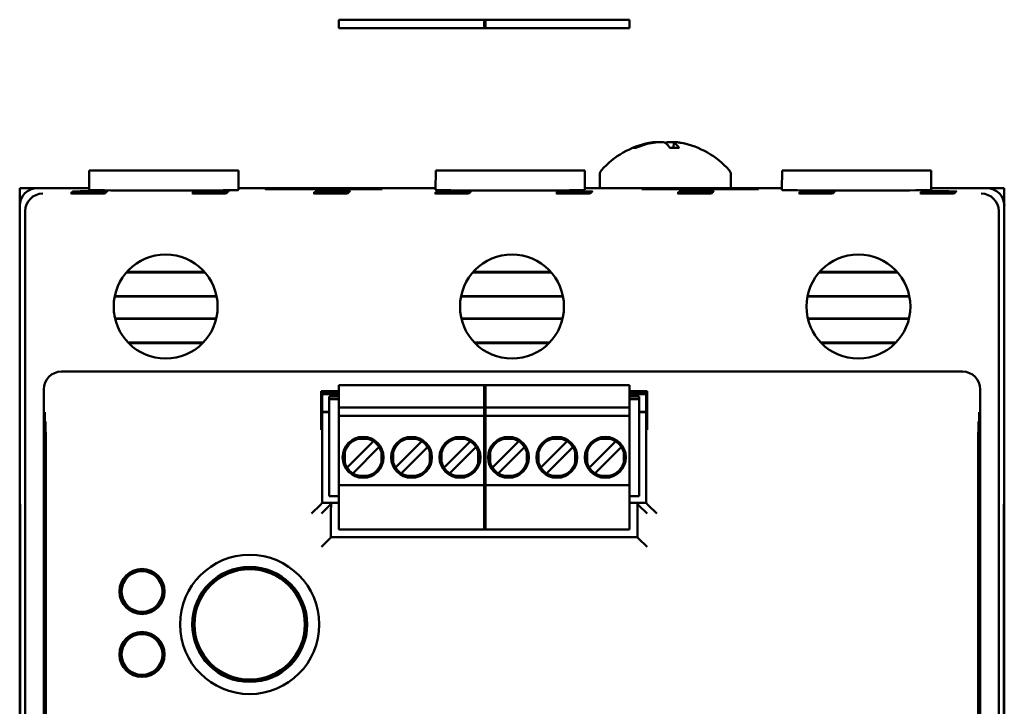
# Model space of a CAD drawing. Header units: inches. Extents: x 1 to 24, y 0.4 to 18.6.
# Tile 7 of 16: x 9.3 to 12.1, y 10.7 to 12.7. Entities that reach past the tile are written whole.
import ezdxf

# ---------------------------------------------------------------- set-up
doc = ezdxf.new("R2010")
doc.units = ezdxf.units.IN
doc.header["$LTSCALE"] = 0.8
doc.header["$MEASUREMENT"] = 0
doc.layers.add('Visible (ANSI)', color=7, linetype='Continuous', lineweight=50)

msp = doc.modelspace()

# ---------------------------------------------------------------- linework, layer by layer
at = {"layer": 'Visible (ANSI)'}
for p, q in [((10.2523, 12.6493), (10.2523, 12.6651)), ((10.6696, 12.6651), (10.2523, 12.6651)), ((10.6657, 12.6651), (10.6657, 12.6493)), ((11.079, 12.6651), (10.6657, 12.6651)), ((10.6696, 12.6493), (10.6696, 12.6651)), ((11.079, 12.6651), (11.079, 12.6493)), ((10.2523, 12.6493), (10.2523, 12.6414)), ((10.6696, 12.6414), (10.2523, 12.6414)), ((10.6657, 12.6493), (10.6657, 12.6414)), ((11.079, 12.6414), (10.6657, 12.6414)), ((10.6696, 12.6414), (10.6696, 12.6493)), ((11.079, 12.6414), (11.079, 12.6493)), ((11.0975, 12.301), (11.0908, 12.301)), ((11.2196, 12.301), (11.1937, 12.301)), ((11.2048, 12.3161), (11.2035, 12.301)), ((9.5427, 12.2362), (9.5422, 12.1812)), ((9.5427, 12.2362), (9.9667, 12.2362)), ((9.9667, 12.2362), (9.9671, 12.1812)), ((10.5277, 12.2362), (10.5272, 12.1812)), ((10.5277, 12.2362), (10.9517, 12.2362)), ((10.9517, 12.2362), (10.9521, 12.1812)), ((11.5127, 12.2362), (11.5122, 12.1812)), ((11.5127, 12.2362), (11.9367, 12.2362)), ((11.9367, 12.2362), (11.9371, 12.1812)), ((10.9942, 12.2242), (10.9942, 12.1862)), ((11.3672, 12.2242), (11.3672, 12.1862)), ((9.3447, 12.1862), (9.3453, 12.1862)), ((9.3447, 12.1862), (9.3447, 12.1362)), ((9.3453, 12.1441), (9.3453, 12.1862)), ((9.3453, 12.1862), (9.3947, 12.1862)), ((9.5422, 12.1862), (9.3947, 12.1862)), ((10.5272, 12.1862), (9.9671, 12.1862)), ((10.0441, 12.1846), (10.0442, 12.1835)), ((10.0441, 12.1835), (10.0441, 12.1846)), ((10.0441, 12.1846), (10.3752, 12.1846)), ((10.3752, 12.1835), (10.0441, 12.1835)), ((10.3752, 12.1846), (10.3752, 12.1835)), ((10.3752, 12.1846), (10.3752, 12.1835)), ((11.5122, 12.1862), (10.9521, 12.1862)), ((11.1141, 12.1846), (11.4452, 12.1846)), ((11.1141, 12.1846), (11.1142, 12.1835)), ((11.1141, 12.1835), (11.1141, 12.1846)), ((11.4452, 12.1835), (11.1141, 12.1835)), ((11.4452, 12.1846), (11.4452, 12.1835)), ((11.4452, 12.1846), (11.4452, 12.1835)), ((12.0947, 12.1862), (11.9371, 12.1862)), ((12.0947, 12.1862), (12.144, 12.1862)), ((12.144, 12.1862), (12.144, 12.1441)), ((12.144, 12.1862), (12.1447, 12.1862)), ((12.1447, 12.1362), (12.1447, 12.1862)), ((9.3447, 12.1362), (9.3447, 11.3162)), ((12.1447, 11.3162), (12.1447, 12.1362)), ((9.3605, 8.752), (9.3605, 12.1204)), ((12.1289, 12.1204), (12.1289, 8.752)), ((9.8713, 11.9466), (9.6481, 11.9466)), ((9.8699, 11.9482), (9.6495, 11.9482)), ((10.8563, 11.9466), (10.6331, 11.9466)), ((10.8549, 11.9482), (10.6345, 11.9482)), ((11.8413, 11.9466), (11.6181, 11.9466)), ((11.8399, 11.9482), (11.6195, 11.9482)), ((9.6146, 11.878), (9.9047, 11.878)), ((9.6149, 11.8796), (9.9044, 11.8796)), ((10.5996, 11.878), (10.8897, 11.878)), ((10.5999, 11.8796), (10.8894, 11.8796)), ((11.5846, 11.878), (11.8747, 11.878)), ((11.5849, 11.8796), (11.8744, 11.8796)), ((9.9036, 11.8162), (9.6157, 11.8162)), ((10.8886, 11.8162), (10.6007, 11.8162)), ((11.8736, 11.8162), (11.5857, 11.8162)), ((9.9032, 11.8146), (9.6161, 11.8146)), ((10.8882, 11.8146), (10.6011, 11.8146)), ((11.8732, 11.8146), (11.5861, 11.8146)), ((9.6528, 11.7475), (9.8665, 11.7475)), ((9.6544, 11.7459), (9.8649, 11.7459)), ((10.6378, 11.7475), (10.8515, 11.7475)), ((10.6394, 11.7459), (10.8499, 11.7459)), ((11.6228, 11.7475), (11.8365, 11.7475)), ((11.6244, 11.7459), (11.8349, 11.7459)), ((12.026, 11.6647), (9.4634, 11.6647)), ((10.2523, 11.618), (10.2523, 11.6259)), ((10.2523, 11.6259), (10.6696, 11.6259)), ((10.6657, 11.618), (10.6657, 11.6259)), ((10.6657, 11.6259), (11.079, 11.6259)), ((10.6696, 11.6259), (10.6696, 11.618)), ((11.079, 11.6259), (11.079, 11.618)), ((9.4134, 11.6147), (9.4134, 9.2577)), ((10.2023, 11.6089), (10.2023, 11.5421)), ((10.2523, 11.6089), (10.2023, 11.6089)), ((10.2052, 11.6055), (10.2023, 11.6089)), ((10.2523, 11.6055), (10.2052, 11.6055)), ((10.2052, 11.2914), (10.2052, 11.6055)), ((10.2523, 11.6007), (10.2052, 11.6007)), ((10.2523, 11.6006), (10.2052, 11.6006)), ((10.2247, 11.5865), (10.2247, 11.5944)), ((10.2523, 11.5944), (10.2247, 11.5944)), ((10.2523, 11.5629), (10.2523, 11.618)), ((10.6657, 11.618), (10.6657, 11.5629)), ((10.6696, 11.5629), (10.6696, 11.618)), ((11.079, 11.618), (11.079, 11.5629)), ((11.129, 11.6089), (11.079, 11.6089)), ((11.1262, 11.6055), (11.079, 11.6055)), ((11.1262, 11.6007), (11.079, 11.6007)), ((11.1262, 11.6006), (11.079, 11.6006)), ((11.1066, 11.5944), (11.079, 11.5944)), ((11.1066, 11.5944), (11.1066, 11.5865)), ((11.129, 11.6089), (11.1262, 11.6055)), ((11.1262, 11.6055), (11.1262, 11.2914)), ((11.129, 11.5421), (11.129, 11.6089)), ((12.076, 9.2577), (12.076, 11.6147)), ((10.2247, 11.3109), (10.2247, 11.5865)), ((10.2247, 11.5865), (10.2523, 11.5865)), ((11.079, 11.5865), (11.1066, 11.5865)), ((11.1066, 11.3109), (11.1066, 11.5865)), ((10.2052, 11.5506), (10.2247, 11.5506)), ((10.2247, 11.5496), (10.2052, 11.5496)), ((10.2523, 11.5629), (10.2523, 11.5393)), ((10.6696, 11.5629), (10.2523, 11.5629)), ((10.2523, 11.5314), (10.2523, 11.5393)), ((10.6696, 11.5393), (10.2523, 11.5393)), ((10.6657, 11.5629), (10.6657, 11.5393)), ((11.079, 11.5629), (10.6657, 11.5629)), ((10.6657, 11.5314), (10.6657, 11.5393)), ((11.079, 11.5393), (10.6657, 11.5393)), ((10.6696, 11.5393), (10.6696, 11.5629)), ((10.6696, 11.5393), (10.6696, 11.5314)), ((11.079, 11.5393), (11.079, 11.5629)), ((11.079, 11.5393), (11.079, 11.5314)), ((11.1066, 11.5506), (11.1262, 11.5506)), ((11.1262, 11.5496), (11.1066, 11.5496)), ((9.4179, 11.5226), (9.4165, 11.524)), ((10.2523, 11.3503), (10.2523, 11.5314)), ((10.6657, 11.5314), (10.6657, 11.3503)), ((10.6696, 11.3503), (10.6696, 11.5314)), ((11.079, 11.5314), (11.079, 11.3503)), ((12.0728, 11.524), (12.0715, 11.5226)), ((10.3459, 11.4626), (10.2798, 11.3965)), ((10.3357, 11.4733), (10.3066, 11.4733)), ((10.3502, 11.4669), (10.3459, 11.4626)), ((10.4837, 11.4626), (10.4175, 11.3965)), ((10.4735, 11.4733), (10.4444, 11.4733)), ((10.488, 11.4669), (10.4837, 11.4626)), ((10.6215, 11.4626), (10.5553, 11.3965)), ((10.6113, 11.4733), (10.5822, 11.4733)), ((10.6258, 11.4669), (10.6215, 11.4626)), ((10.7593, 11.4626), (10.6931, 11.3965)), ((10.7491, 11.4733), (10.72, 11.4733)), ((10.7636, 11.4669), (10.7593, 11.4626)), ((10.8971, 11.4626), (10.8309, 11.3965)), ((10.8869, 11.4733), (10.8578, 11.4733)), ((10.9014, 11.4669), (10.8971, 11.4626)), ((11.0349, 11.4626), (10.9687, 11.3965)), ((11.0247, 11.4733), (10.9956, 11.4733)), ((11.0391, 11.4669), (11.0349, 11.4626)), ((10.269, 11.4357), (10.269, 11.4066)), ((10.2965, 11.3798), (10.3626, 11.4459)), ((10.3669, 11.4502), (10.3626, 11.4459)), ((10.3733, 11.4066), (10.3733, 11.4357)), ((10.4068, 11.4357), (10.4068, 11.4066)), ((10.4343, 11.3798), (10.5004, 11.4459)), ((10.5047, 11.4502), (10.5004, 11.4459)), ((10.5111, 11.4066), (10.5111, 11.4357)), ((10.5446, 11.4357), (10.5446, 11.4066)), ((10.572, 11.3798), (10.6382, 11.4459)), ((10.6425, 11.4502), (10.6382, 11.4459)), ((10.6489, 11.4066), (10.6489, 11.4357)), ((10.6824, 11.4357), (10.6824, 11.4066)), ((10.7098, 11.3798), (10.776, 11.4459)), ((10.7803, 11.4502), (10.776, 11.4459)), ((10.7867, 11.4066), (10.7867, 11.4357)), ((10.8202, 11.4357), (10.8202, 11.4066)), ((10.8476, 11.3798), (10.9138, 11.4459)), ((10.9181, 11.4502), (10.9138, 11.4459)), ((10.9245, 11.4066), (10.9245, 11.4357)), ((10.958, 11.4357), (10.958, 11.4066)), ((10.9854, 11.3798), (11.0516, 11.4459)), ((11.0559, 11.4502), (11.0516, 11.4459)), ((11.0623, 11.4066), (11.0623, 11.4357)), ((9.4189, 9.3372), (9.4189, 11.3976)), ((10.2798, 11.3965), (10.2755, 11.3922)), ((10.4175, 11.3965), (10.4133, 11.3922)), ((10.5553, 11.3965), (10.5511, 11.3922)), ((10.6931, 11.3965), (10.6888, 11.3922)), ((10.8309, 11.3965), (10.8266, 11.3922)), ((10.9687, 11.3965), (10.9644, 11.3922)), ((12.0704, 11.3976), (12.0704, 9.3372)), ((10.2965, 11.3798), (10.2922, 11.3755)), ((10.3357, 11.369), (10.3066, 11.369)), ((10.4343, 11.3798), (10.43, 11.3755)), ((10.4735, 11.369), (10.4444, 11.369)), ((10.572, 11.3798), (10.5678, 11.3755)), ((10.6113, 11.369), (10.5822, 11.369)), ((10.7098, 11.3798), (10.7056, 11.3755)), ((10.7491, 11.369), (10.72, 11.369)), ((10.8476, 11.3798), (10.8433, 11.3755)), ((10.8869, 11.369), (10.8578, 11.369)), ((10.9854, 11.3798), (10.9811, 11.3755)), ((11.0247, 11.369), (10.9956, 11.369)), ((10.2523, 11.3424), (10.2523, 11.3503)), ((10.2523, 11.2243), (10.2523, 11.3424)), ((10.2523, 11.3424), (10.6696, 11.3424)), ((10.6657, 11.3424), (10.6657, 11.3503)), ((10.6657, 11.3424), (10.6657, 11.2243)), ((10.6657, 11.3424), (11.079, 11.3424)), ((10.6696, 11.3503), (10.6696, 11.3424)), ((10.6696, 11.2243), (10.6696, 11.3424)), ((11.079, 11.3503), (11.079, 11.3424)), ((11.079, 11.3424), (11.079, 11.2243)), ((9.3447, 11.3162), (9.3451, 11.3157)), ((9.3447, 11.3162), (9.3447, 11.3112)), ((9.3451, 11.3157), (9.3456, 11.2624)), ((12.1437, 11.2624), (12.1442, 11.3157)), ((12.1442, 11.3157), (12.1447, 11.3162)), ((12.1447, 11.3112), (12.1447, 11.3162)), ((9.3447, 11.3112), (9.3447, 9.5612)), ((9.3452, 11.3112), (9.3447, 11.3112)), ((9.3447, 11.3112), (9.3451, 11.3107)), ((9.3451, 11.3107), (9.3455, 11.2603)), ((9.3452, 11.3107), (9.3451, 11.3107)), ((10.1999, 11.2861), (10.1749, 11.2611)), ((10.1999, 11.2861), (10.2052, 11.2914)), ((10.2275, 11.2861), (10.2025, 11.2611)), ((10.2523, 11.2914), (10.2052, 11.2914)), ((10.2247, 11.3109), (10.2523, 11.3109)), ((10.2275, 11.2861), (10.2301, 11.2887)), ((11.079, 11.3109), (11.1066, 11.3109)), ((11.1262, 11.2914), (11.079, 11.2914)), ((11.1012, 11.2887), (11.1038, 11.2861)), ((11.1038, 11.2861), (11.1288, 11.2611)), ((11.1314, 11.2861), (11.1262, 11.2914)), ((11.1314, 11.2861), (11.1564, 11.2611)), ((12.1438, 11.2603), (12.1442, 11.3107)), ((12.1447, 11.3112), (12.1442, 11.3112)), ((12.1447, 11.3112), (12.1442, 11.3107)), ((12.1442, 11.3107), (12.1442, 11.3107)), ((12.1447, 9.5612), (12.1447, 11.3112)), ((9.3455, 9.612), (9.3455, 11.2603)), ((9.3455, 11.2603), (9.3456, 11.2603)), ((9.3456, 11.2624), (9.3456, 9.61)), ((10.2299, 11.2637), (10.2299, 11.194)), ((11.1015, 11.194), (11.1015, 11.2637)), ((12.1437, 9.61), (12.1437, 11.2624)), ((12.1437, 11.2603), (12.1438, 11.2603)), ((12.1438, 11.2603), (12.1438, 9.612)), ((10.2523, 11.2164), (10.2523, 11.2243)), ((10.2523, 11.2164), (10.6696, 11.2164)), ((10.6657, 11.2164), (10.6657, 11.2243)), ((10.6657, 11.2164), (11.079, 11.2164)), ((10.6696, 11.2243), (10.6696, 11.2164)), ((11.079, 11.2243), (11.079, 11.2164)), ((10.2275, 11.1917), (10.2025, 11.1667)), ((10.2275, 11.1917), (10.2299, 11.194)), ((10.2299, 11.194), (11.1015, 11.194)), ((11.1038, 11.1917), (11.1015, 11.194)), ((11.1038, 11.1917), (11.1288, 11.1667)), ((9.6872, 11.099), (9.6873, 11.1036)), ((9.6932, 11.0989), (9.6872, 11.099)), ((9.6872, 11.0987), (9.6872, 11.099)), ((9.6992, 11.0988), (9.6932, 11.0989)), ((9.6993, 11.1035), (9.6992, 11.0988)), ((9.6992, 11.0988), (9.6992, 11.0985)), ((9.6387, 11.0648), (9.6347, 11.0671)), ((9.6417, 11.0699), (9.6387, 11.0648)), ((9.6389, 11.0646), (9.6387, 11.0648)), ((9.6408, 11.0775), (9.6448, 11.0751)), ((9.6448, 11.0751), (9.6417, 11.0699)), ((9.6448, 11.0751), (9.6451, 11.0749)), ((9.7408, 11.0739), (9.7411, 11.074)), ((9.7411, 11.074), (9.7452, 11.0763)), ((9.744, 11.0688), (9.7411, 11.074)), ((9.747, 11.0635), (9.744, 11.0688)), ((9.747, 11.0635), (9.7467, 11.0634)), ((9.751, 11.0658), (9.747, 11.0635)), ((9.6341, 11.0138), (9.6381, 11.0161)), ((9.6381, 11.0161), (9.6384, 11.0162)), ((9.6381, 11.0161), (9.6411, 11.0109)), ((9.644, 11.0056), (9.64, 11.0034)), ((9.6411, 11.0109), (9.644, 11.0056)), ((9.6443, 11.0058), (9.644, 11.0056)), ((9.7403, 11.0045), (9.7401, 11.0047)), ((9.7403, 11.0045), (9.7434, 11.0097)), ((9.7443, 11.0022), (9.7403, 11.0045)), ((9.7434, 11.0097), (9.7464, 11.0149)), ((9.7462, 11.015), (9.7464, 11.0149)), ((9.7464, 11.0149), (9.7504, 11.0125)), ((9.6858, 10.9762), (9.6859, 10.9808)), ((9.6859, 10.9808), (9.6859, 10.9811)), ((9.6859, 10.9808), (9.6919, 10.9807)), ((9.6919, 10.9807), (9.6979, 10.9807)), ((9.6979, 10.9807), (9.6978, 10.976)), ((9.6979, 10.981), (9.6979, 10.9807)), ((9.6872, 10.92), (9.6873, 10.9246)), ((9.6993, 10.9245), (9.6992, 10.9198)), ((9.6408, 10.8985), (9.6448, 10.8961)), ((9.6448, 10.8961), (9.6417, 10.8909)), ((9.6448, 10.8961), (9.6451, 10.8959)), ((9.6932, 10.9199), (9.6872, 10.92)), ((9.6872, 10.9197), (9.6872, 10.92)), ((9.6992, 10.9198), (9.6932, 10.9199)), ((9.6992, 10.9198), (9.6992, 10.9195)), ((9.7408, 10.8949), (9.7411, 10.895)), ((9.7411, 10.895), (9.7452, 10.8973)), ((9.744, 10.8898), (9.7411, 10.895)), ((9.6387, 10.8858), (9.6347, 10.8881)), ((9.6417, 10.8909), (9.6387, 10.8858)), ((9.6389, 10.8856), (9.6387, 10.8858)), ((9.747, 10.8845), (9.744, 10.8898)), ((9.747, 10.8845), (9.7467, 10.8844)), ((9.751, 10.8868), (9.747, 10.8845)), ((9.6341, 10.8348), (9.6381, 10.8371)), ((9.6381, 10.8371), (9.6384, 10.8372)), ((9.6381, 10.8371), (9.6411, 10.8319)), ((9.7462, 10.836), (9.7464, 10.8359)), ((9.644, 10.8266), (9.64, 10.8244)), ((9.6411, 10.8319), (9.644, 10.8266)), ((9.6443, 10.8268), (9.644, 10.8266)), ((9.7403, 10.8255), (9.7401, 10.8257)), ((9.7403, 10.8255), (9.7434, 10.8307)), ((9.7443, 10.8232), (9.7403, 10.8255)), ((9.7434, 10.8307), (9.7464, 10.8359)), ((9.7464, 10.8359), (9.7504, 10.8335)), ((9.6858, 10.7972), (9.6859, 10.8018)), ((9.6859, 10.8018), (9.6859, 10.8021)), ((9.6859, 10.8018), (9.6919, 10.8017)), ((9.6919, 10.8017), (9.6979, 10.8017)), ((9.6979, 10.8017), (9.6978, 10.797)), ((9.6979, 10.802), (9.6979, 10.8017))]:
    msp.add_line(p, q, dxfattribs=at)
for centre, radius in [((9.7597, 11.8497), 0.1478), ((10.7447, 11.8497), 0.1478), ((11.7297, 11.8497), 0.1478), ((10.3212, 11.4212), 0.0581), ((10.459, 11.4212), 0.0581), ((10.5968, 11.4212), 0.0581), ((10.7346, 11.4212), 0.0581), ((10.8723, 11.4212), 0.0581), ((11.0101, 11.4212), 0.0581), ((9.9987, 10.9462), 0.1979), ((9.6926, 11.0398), 0.064), ((9.6926, 11.0398), 0.058), ((9.9987, 10.9462), 0.1635), ((9.9987, 10.9462), 0.1625), ((9.9987, 10.9462), 0.1617), ((9.9987, 10.9462), 0.157), ((9.6926, 10.8608), 0.064), ((9.6926, 10.8608), 0.058)]:
    msp.add_circle(centre, radius, dxfattribs=at)
for centre, radius, start, end in [((11.1807, 12.0767), 0.2425, 100.8266, 138.4591), ((11.1807, 12.0767), 0.2425, 41.5409, 79.1734), ((11.0142, 12.2242), 0.02, 138.4591, 180), ((11.3472, 12.2242), 0.02, 0, 41.5409), ((10.3212, 11.4212), 0.0541, 105.4987, 164.5013), ((10.3212, 11.4212), 0.0541, 15.4987, 74.5013), ((10.459, 11.4212), 0.0541, 105.4987, 164.5013), ((10.459, 11.4212), 0.0541, 15.4987, 74.5013), ((10.5968, 11.4212), 0.0541, 105.4987, 164.5013), ((10.5968, 11.4212), 0.0541, 15.4987, 74.5013), ((10.7346, 11.4212), 0.0541, 105.4987, 164.5013), ((10.7346, 11.4212), 0.0541, 15.4987, 74.5013), ((10.8723, 11.4212), 0.0541, 105.4987, 164.5013), ((10.8723, 11.4212), 0.0541, 15.4987, 74.5013), ((11.0101, 11.4212), 0.0541, 105.4987, 164.5013), ((11.0101, 11.4212), 0.0541, 15.4987, 74.5013), ((10.3212, 11.4212), 0.0541, 195.4987, 254.5013), ((10.3212, 11.4212), 0.0541, 285.4987, 344.5013), ((10.459, 11.4212), 0.0541, 195.4987, 254.5013), ((10.459, 11.4212), 0.0541, 285.4987, 344.5013), ((10.5968, 11.4212), 0.0541, 195.4987, 254.5013), ((10.5968, 11.4212), 0.0541, 285.4987, 344.5013), ((10.7346, 11.4212), 0.0541, 195.4987, 254.5013), ((10.7346, 11.4212), 0.0541, 285.4987, 344.5013), ((10.8723, 11.4212), 0.0541, 195.4987, 254.5013), ((10.8723, 11.4212), 0.0541, 285.4987, 344.5013), ((11.0101, 11.4212), 0.0541, 195.4987, 254.5013), ((11.0101, 11.4212), 0.0541, 285.4987, 344.5013), ((9.6926, 11.0398), 0.0598, 95.1139, 143.5935), ((9.6926, 11.0398), 0.0591, 89.3537, 95.1828), ((9.6926, 11.0398), 0.0591, 83.5245, 89.3537), ((9.6926, 11.0398), 0.0598, 35.1139, 83.5935), ((9.6926, 11.0398), 0.0598, 155.1139, 203.5935), ((9.6926, 11.0398), 0.0591, 149.3537, 155.1828), ((9.6926, 11.0398), 0.0591, 143.5245, 149.3537), ((9.6926, 11.0398), 0.0591, 29.3537, 35.1828), ((9.6926, 11.0398), 0.0591, 23.5245, 29.3537), ((9.6926, 11.0398), 0.0598, 335.1139, 23.5935), ((9.6926, 11.0398), 0.0591, 203.5245, 209.3537), ((9.6926, 11.0398), 0.0591, 209.3537, 215.1828), ((9.6926, 11.0398), 0.0598, 215.1139, 263.5935), ((9.6926, 11.0398), 0.0598, 275.1139, 323.5935), ((9.6926, 11.0398), 0.0591, 323.5245, 329.3537), ((9.6926, 11.0398), 0.0591, 329.3537, 335.1828), ((9.6926, 11.0398), 0.0591, 263.5245, 269.3537), ((9.6926, 11.0398), 0.0591, 269.3537, 275.1828), ((9.6926, 10.8608), 0.0598, 95.1139, 143.5935), ((9.6926, 10.8608), 0.0598, 35.1139, 83.5935), ((9.6926, 10.8608), 0.0591, 143.5245, 149.3537), ((9.6926, 10.8608), 0.0591, 89.3537, 95.1828), ((9.6926, 10.8608), 0.0591, 83.5245, 89.3537), ((9.6926, 10.8608), 0.0591, 29.3537, 35.1828), ((9.6926, 10.8608), 0.0598, 155.1139, 203.5935), ((9.6926, 10.8608), 0.0591, 149.3537, 155.1828), ((9.6926, 10.8608), 0.0591, 23.5245, 29.3537), ((9.6926, 10.8608), 0.0598, 335.1139, 23.5935), ((9.6926, 10.8608), 0.0591, 203.5245, 209.3537), ((9.6926, 10.8608), 0.0591, 329.3537, 335.1828), ((9.6926, 10.8608), 0.0591, 209.3537, 215.1828), ((9.6926, 10.8608), 0.0598, 215.1139, 263.5935), ((9.6926, 10.8608), 0.0598, 275.1139, 323.5935), ((9.6926, 10.8608), 0.0591, 323.5245, 329.3537), ((9.6926, 10.8608), 0.0591, 263.5245, 269.3537), ((9.6926, 10.8608), 0.0591, 269.3537, 275.1828)]:
    msp.add_arc(centre, radius, start, end, dxfattribs=at)
for centre, major_axis, ratio, start_param, end_param in [((11.183, 12.0776), (-0.0807, 0.2284), 0.965147, 6.148166, 6.347066), ((11.1775, 12.0776), (0.0626, 0.234), 0.941411, 0.440211, 0.639111), ((11.1899, 12.0776), (-0.0218, 0.2413), 0.24677, 5.8685, 6.067399), ((11.1716, 12.0776), (0.0223, 0.2412), 0.325805, 5.920934, 6.119834), ((9.3947, 12.1362), (-0.0354, 0.0354), 0.999924, 5.497825, 7.068545), ((9.7547, 12.1812), (-0.2125, 0), 0.008727, 6.28311, 9.424855), ((10.7397, 12.1812), (-0.2125, 0), 0.008727, 6.283109, 9.424854), ((11.7247, 12.1812), (-0.2125, 0), 0.008727, 6.283109, 9.424854), ((12.0947, 12.1362), (0.0354, 0.0354), 0.999924, 5.497825, 7.068545), ((9.41, 12.1208), (-0.0192, -0.0463), 0.987735, 3.538674, 5.100744), ((12.0793, 12.1208), (-0.0192, 0.0463), 0.987735, 4.324034, 5.886104), ((9.4105, 12.1204), (-0.0354, 0.0354), 0.999924, 0.77671, 0.78536), ((12.0789, 12.1204), (0.0354, 0.0354), 0.999924, 5.497825, 5.506476), ((9.4634, 11.6147), (-0.0354, 0.0354), 0.999924, 5.497825, 7.068545), ((12.026, 11.6147), (0.0354, 0.0354), 0.999924, 5.497825, 7.068545), ((9.4178, 11.3976), (0, -0.125), 0.008727, 1.570796, 3.132866), ((12.0715, 11.3976), (0, 0.125), 0.008727, 0.008727, 1.570796), ((10.2301, 11.2637), (0, 0.025), 0.008727, 0.008727, 1.570796), ((11.1012, 11.2637), (0, -0.025), 0.008727, 1.570796, 3.132866)]:
    msp.add_ellipse(centre, major_axis=major_axis, ratio=ratio, start_param=start_param, end_param=end_param, dxfattribs=at)
for centre in [(9.5389, 12.1717), (9.5406, 12.1734), (9.5423, 12.1752), (9.5441, 12.1769), (9.8839, 12.1717), (9.8856, 12.1734), (9.8873, 12.1752), (9.8891, 12.1769), (10.2289, 12.1717), (10.2306, 12.1734), (10.2323, 12.1752), (10.2341, 12.1769), (10.5739, 12.1717), (10.5756, 12.1734), (10.5773, 12.1752), (10.5791, 12.1769), (10.9189, 12.1717), (10.9206, 12.1734), (10.9223, 12.1752), (10.9241, 12.1769), (11.2639, 12.1717), (11.2656, 12.1734), (11.2673, 12.1752), (11.2691, 12.1769), (11.6089, 12.1717), (11.6106, 12.1734), (11.6123, 12.1752), (11.6141, 12.1769), (11.9539, 12.1717), (11.9556, 12.1734), (11.9573, 12.1752), (11.9591, 12.1769)]:
    msp.add_ellipse(centre, major_axis=(-0.0494, 0), ratio=0.008727, dxfattribs=at)
for points, knots in [([(11.0884, 12.3006), (11.0884, 12.3006), (11.0885, 12.3006), (11.0891, 12.3008), (11.09, 12.301), (11.0908, 12.301)], [0.017596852, 0.017596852, 0.017596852, 0.017596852, 0.01762601, 0.01762601, 0.023499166, 0.023499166, 0.023499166, 0.023499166]), ([(11.156, 12.3166), (11.1554, 12.3169), (11.1545, 12.317), (11.1515, 12.3171), (11.1489, 12.3169), (11.1427, 12.3162), (11.139, 12.3156), (11.1345, 12.3147), (11.1336, 12.3146), (11.1328, 12.3144)], [0.03899714, 0.03899714, 0.03899714, 0.03899714, 0.06091597, 0.06091597, 0.0912553, 0.0912553, 0.12159464, 0.12159464, 0.12829742, 0.12829742, 0.12829742, 0.12829742]), ([(11.1403, 12.3144), (11.144, 12.3152), (11.1483, 12.3158), (11.1567, 12.3168), (11.1608, 12.317), (11.168, 12.3171), (11.1715, 12.3169), (11.1771, 12.3162), (11.1793, 12.3156), (11.1809, 12.3147), (11.1812, 12.3146), (11.1814, 12.3144)], [0, 0, 0, 0, 0.030458, 0.030458, 0.060916, 0.060916, 0.0912553, 0.0912553, 0.1215946, 0.1215946, 0.1282974, 0.1282974, 0.1282974, 0.1282974]), ([(11.2053, 12.3166), (11.2024, 12.3169), (11.1995, 12.317), (11.1933, 12.3171), (11.1898, 12.3169), (11.1842, 12.3162), (11.1821, 12.3156), (11.1807, 12.3149), (11.1807, 12.3149), (11.1807, 12.3149)], [0.03899714, 0.03899714, 0.03899714, 0.03899714, 0.06091597, 0.06091597, 0.0912553, 0.0912553, 0.12159464, 0.12159464, 0.12200406, 0.12200406, 0.12200406, 0.12200406]), ([(11.2064, 12.3144), (11.2052, 12.3152), (11.2046, 12.3158), (11.2052, 12.3168), (11.2063, 12.317), (11.2098, 12.3171), (11.2124, 12.3169), (11.2187, 12.3162), (11.2224, 12.3156), (11.2261, 12.3149), (11.2262, 12.3149), (11.2262, 12.3149)], [0, 0, 0, 0, 0.030458, 0.030458, 0.060916, 0.060916, 0.0912553, 0.0912553, 0.1215946, 0.1215946, 0.1220041, 0.1220041, 0.1220041, 0.1220041]), ([(11.2196, 12.301), (11.2199, 12.301), (11.2201, 12.3008), (11.2203, 12.3006), (11.2203, 12.3006), (11.2203, 12.3006)], [0.070224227, 0.070224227, 0.070224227, 0.070224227, 0.076097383, 0.076097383, 0.076126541, 0.076126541, 0.076126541, 0.076126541]), ([(9.4161, 11.5494), (9.4161, 11.5493), (9.4161, 11.5493), (9.4162, 11.5443), (9.4162, 11.5392), (9.4163, 11.5318), (9.4164, 11.5287), (9.4164, 11.5248), (9.4165, 11.524), (9.4165, 11.524)], [-0.000493, -0.000493, -0.000493, -0.000493, 0, 0, 0.0531307, 0.0531307, 0.0915083, 0.0915083, 0.1243596, 0.1243596, 0.1243596, 0.1243596]), ([(10.2021, 11.4989), (10.2021, 11.499), (10.2021, 11.499), (10.2021, 11.5039), (10.2022, 11.5089), (10.2022, 11.5185), (10.2023, 11.5233), (10.2023, 11.5337), (10.2023, 11.5381), (10.2023, 11.5421)], [-0.0004931, -0.0004931, -0.0004931, -0.0004931, 0, 0, 0.0525081, 0.0525081, 0.0905823, 0.0905823, 0.1233852, 0.1233852, 0.1233852, 0.1233852]), ([(11.129, 11.5421), (11.129, 11.5381), (11.129, 11.5337), (11.1291, 11.5233), (11.1291, 11.5185), (11.1291, 11.5089), (11.1292, 11.5039), (11.1292, 11.499), (11.1292, 11.499), (11.1292, 11.4989)], [0, 0, 0, 0, 0.0304487, 0.0304487, 0.0657904, 0.0657904, 0.1145302, 0.1145302, 0.1149879, 0.1149879, 0.1149879, 0.1149879]), ([(12.0728, 11.524), (12.0728, 11.524), (12.0729, 11.5248), (12.073, 11.5287), (12.073, 11.5318), (12.0731, 11.5392), (12.0731, 11.5443), (12.0732, 11.5493), (12.0732, 11.5493), (12.0732, 11.5494)], [0, 0, 0, 0, 0.0302867, 0.0302867, 0.0656682, 0.0656682, 0.1146511, 0.1146511, 0.1151055, 0.1151055, 0.1151055, 0.1151055]), ([(10.3066, 11.4733), (10.3069, 11.4734), (10.3072, 11.4735), (10.312, 11.4749), (10.3166, 11.476), (10.3212, 11.476), (10.3257, 11.476), (10.3303, 11.4749), (10.3352, 11.4735), (10.3354, 11.4734), (10.3357, 11.4733)], [-0.03682745, -0.03682745, -0.03682745, -0.03682745, -0.03477651, -0.03477651, 0, 0, 0, 0.03477651, 0.03477651, 0.03682745, 0.03682745, 0.03682745, 0.03682745]), ([(10.4444, 11.4733), (10.4447, 11.4734), (10.445, 11.4735), (10.4498, 11.4749), (10.4544, 11.476), (10.459, 11.476), (10.4635, 11.476), (10.4681, 11.4749), (10.473, 11.4735), (10.4732, 11.4734), (10.4735, 11.4733)], [-0.03682745, -0.03682745, -0.03682745, -0.03682745, -0.03477651, -0.03477651, 0, 0, 0, 0.03477651, 0.03477651, 0.03682745, 0.03682745, 0.03682745, 0.03682745]), ([(10.5822, 11.4733), (10.5825, 11.4734), (10.5828, 11.4735), (10.5876, 11.4749), (10.5922, 11.476), (10.5968, 11.476), (10.6013, 11.476), (10.6059, 11.4749), (10.6108, 11.4735), (10.611, 11.4734), (10.6113, 11.4733)], [-0.03682745, -0.03682745, -0.03682745, -0.03682745, -0.03477651, -0.03477651, 0, 0, 0, 0.03477651, 0.03477651, 0.03682745, 0.03682745, 0.03682745, 0.03682745]), ([(10.72, 11.4733), (10.7203, 11.4734), (10.7206, 11.4735), (10.7254, 11.4749), (10.73, 11.476), (10.7346, 11.476), (10.7391, 11.476), (10.7437, 11.4749), (10.7485, 11.4735), (10.7488, 11.4734), (10.7491, 11.4733)], [-0.03682745, -0.03682745, -0.03682745, -0.03682745, -0.03477651, -0.03477651, 0, 0, 0, 0.03477651, 0.03477651, 0.03682745, 0.03682745, 0.03682745, 0.03682745]), ([(10.8578, 11.4733), (10.8581, 11.4734), (10.8584, 11.4735), (10.8632, 11.4749), (10.8678, 11.476), (10.8723, 11.476), (10.8769, 11.476), (10.8815, 11.4749), (10.8863, 11.4735), (10.8866, 11.4734), (10.8869, 11.4733)], [-0.03682745, -0.03682745, -0.03682745, -0.03682745, -0.03477651, -0.03477651, 0, 0, 0, 0.03477651, 0.03477651, 0.03682745, 0.03682745, 0.03682745, 0.03682745]), ([(10.9956, 11.4733), (10.9959, 11.4734), (10.9961, 11.4735), (11.001, 11.4749), (11.0056, 11.476), (11.0101, 11.476), (11.0147, 11.476), (11.0193, 11.4749), (11.0241, 11.4735), (11.0244, 11.4734), (11.0247, 11.4733)], [-0.03682745, -0.03682745, -0.03682745, -0.03682745, -0.03477651, -0.03477651, 0, 0, 0, 0.03477651, 0.03477651, 0.03682745, 0.03682745, 0.03682745, 0.03682745]), ([(10.269, 11.4066), (10.2687, 11.4078), (10.2684, 11.4088), (10.2681, 11.4099), (10.2678, 11.4109), (10.2676, 11.4119), (10.2674, 11.4128), (10.2672, 11.4137), (10.267, 11.4146), (10.2668, 11.4155), (10.2667, 11.4163), (10.2666, 11.4172), (10.2665, 11.4179), (10.2664, 11.4187), (10.2664, 11.4194), (10.2663, 11.4201), (10.2663, 11.4208), (10.2663, 11.4215), (10.2663, 11.4222), (10.2664, 11.4229), (10.2664, 11.4236), (10.2665, 11.4244), (10.2666, 11.4252), (10.2667, 11.426), (10.2668, 11.4268), (10.267, 11.4277), (10.2672, 11.4286), (10.2674, 11.4295), (10.2676, 11.4305), (10.2678, 11.4315), (10.2681, 11.4325), (10.2684, 11.4335), (10.2687, 11.4346), (10.269, 11.4357)], [0, 0, 0, 0, 0.090909, 0.090909, 0.090909, 0.181818, 0.181818, 0.181818, 0.272727, 0.272727, 0.272727, 0.363636, 0.363636, 0.363636, 0.454545, 0.454545, 0.454545, 0.545455, 0.545455, 0.545455, 0.636364, 0.636364, 0.636364, 0.727273, 0.727273, 0.727273, 0.818182, 0.818182, 0.818182, 0.909091, 0.909091, 0.909091, 1, 1, 1, 1]), ([(10.3733, 11.4357), (10.3737, 11.4346), (10.374, 11.4335), (10.3742, 11.4325), (10.3745, 11.4315), (10.3748, 11.4305), (10.375, 11.4295), (10.3752, 11.4286), (10.3754, 11.4277), (10.3755, 11.4268), (10.3756, 11.426), (10.3758, 11.4252), (10.3758, 11.4244), (10.3759, 11.4237), (10.376, 11.4229), (10.376, 11.4222), (10.376, 11.4215), (10.376, 11.4208), (10.376, 11.4201), (10.376, 11.4194), (10.3759, 11.4187), (10.3758, 11.4179), (10.3758, 11.4172), (10.3756, 11.4163), (10.3755, 11.4155), (10.3754, 11.4146), (10.3752, 11.4137), (10.375, 11.4128), (10.3748, 11.4119), (10.3745, 11.4109), (10.3742, 11.4099), (10.374, 11.4088), (10.3737, 11.4078), (10.3733, 11.4066)], [0, 0, 0, 0, 0.090909, 0.090909, 0.090909, 0.181818, 0.181818, 0.181818, 0.272727, 0.272727, 0.272727, 0.363636, 0.363636, 0.363636, 0.454545, 0.454545, 0.454545, 0.545455, 0.545455, 0.545455, 0.636364, 0.636364, 0.636364, 0.727273, 0.727273, 0.727273, 0.818182, 0.818182, 0.818182, 0.909091, 0.909091, 0.909091, 1, 1, 1, 1]), ([(10.4068, 11.4066), (10.4065, 11.4078), (10.4062, 11.4088), (10.4059, 11.4099), (10.4056, 11.4109), (10.4054, 11.4119), (10.4052, 11.4128), (10.405, 11.4137), (10.4048, 11.4146), (10.4046, 11.4155), (10.4045, 11.4163), (10.4044, 11.4172), (10.4043, 11.4179), (10.4042, 11.4187), (10.4042, 11.4194), (10.4041, 11.4201), (10.4041, 11.4208), (10.4041, 11.4215), (10.4041, 11.4222), (10.4042, 11.4229), (10.4042, 11.4236), (10.4043, 11.4244), (10.4044, 11.4252), (10.4045, 11.426), (10.4046, 11.4268), (10.4048, 11.4277), (10.405, 11.4286), (10.4052, 11.4295), (10.4054, 11.4305), (10.4056, 11.4315), (10.4059, 11.4325), (10.4062, 11.4335), (10.4065, 11.4346), (10.4068, 11.4357)], [0, 0, 0, 0, 0.090909, 0.090909, 0.090909, 0.181818, 0.181818, 0.181818, 0.272727, 0.272727, 0.272727, 0.363636, 0.363636, 0.363636, 0.454545, 0.454545, 0.454545, 0.545455, 0.545455, 0.545455, 0.636364, 0.636364, 0.636364, 0.727273, 0.727273, 0.727273, 0.818182, 0.818182, 0.818182, 0.909091, 0.909091, 0.909091, 1, 1, 1, 1]), ([(10.5111, 11.4357), (10.5115, 11.4346), (10.5118, 11.4335), (10.512, 11.4325), (10.5123, 11.4315), (10.5126, 11.4305), (10.5128, 11.4295), (10.513, 11.4286), (10.5132, 11.4277), (10.5133, 11.4268), (10.5134, 11.426), (10.5136, 11.4252), (10.5136, 11.4244), (10.5137, 11.4237), (10.5138, 11.4229), (10.5138, 11.4222), (10.5138, 11.4215), (10.5138, 11.4208), (10.5138, 11.4201), (10.5138, 11.4194), (10.5137, 11.4187), (10.5136, 11.4179), (10.5136, 11.4172), (10.5134, 11.4163), (10.5133, 11.4155), (10.5132, 11.4146), (10.513, 11.4137), (10.5128, 11.4128), (10.5126, 11.4119), (10.5123, 11.4109), (10.512, 11.4099), (10.5118, 11.4088), (10.5115, 11.4078), (10.5111, 11.4066)], [0, 0, 0, 0, 0.090909, 0.090909, 0.090909, 0.181818, 0.181818, 0.181818, 0.272727, 0.272727, 0.272727, 0.363636, 0.363636, 0.363636, 0.454545, 0.454545, 0.454545, 0.545455, 0.545455, 0.545455, 0.636364, 0.636364, 0.636364, 0.727273, 0.727273, 0.727273, 0.818182, 0.818182, 0.818182, 0.909091, 0.909091, 0.909091, 1, 1, 1, 1]), ([(10.5446, 11.4066), (10.5443, 11.4078), (10.544, 11.4088), (10.5437, 11.4099), (10.5434, 11.4109), (10.5432, 11.4119), (10.543, 11.4128), (10.5427, 11.4137), (10.5426, 11.4146), (10.5424, 11.4155), (10.5423, 11.4163), (10.5422, 11.4172), (10.5421, 11.4179), (10.542, 11.4187), (10.5419, 11.4194), (10.5419, 11.4201), (10.5419, 11.4208), (10.5419, 11.4215), (10.5419, 11.4222), (10.5419, 11.4229), (10.542, 11.4236), (10.5421, 11.4244), (10.5422, 11.4252), (10.5423, 11.426), (10.5424, 11.4268), (10.5426, 11.4277), (10.5427, 11.4286), (10.543, 11.4295), (10.5432, 11.4305), (10.5434, 11.4315), (10.5437, 11.4325), (10.544, 11.4335), (10.5443, 11.4346), (10.5446, 11.4357)], [0, 0, 0, 0, 0.090909, 0.090909, 0.090909, 0.181818, 0.181818, 0.181818, 0.272727, 0.272727, 0.272727, 0.363636, 0.363636, 0.363636, 0.454545, 0.454545, 0.454545, 0.545455, 0.545455, 0.545455, 0.636364, 0.636364, 0.636364, 0.727273, 0.727273, 0.727273, 0.818182, 0.818182, 0.818182, 0.909091, 0.909091, 0.909091, 1, 1, 1, 1]), ([(10.6489, 11.4357), (10.6493, 11.4346), (10.6496, 11.4335), (10.6498, 11.4325), (10.6501, 11.4315), (10.6504, 11.4305), (10.6506, 11.4295), (10.6508, 11.4286), (10.6509, 11.4277), (10.6511, 11.4268), (10.6512, 11.426), (10.6514, 11.4252), (10.6514, 11.4244), (10.6515, 11.4237), (10.6516, 11.4229), (10.6516, 11.4222), (10.6516, 11.4215), (10.6516, 11.4208), (10.6516, 11.4201), (10.6516, 11.4194), (10.6515, 11.4187), (10.6514, 11.4179), (10.6514, 11.4172), (10.6512, 11.4163), (10.6511, 11.4155), (10.6509, 11.4146), (10.6508, 11.4137), (10.6506, 11.4128), (10.6504, 11.4119), (10.6501, 11.4109), (10.6498, 11.4099), (10.6496, 11.4088), (10.6493, 11.4078), (10.6489, 11.4066)], [0, 0, 0, 0, 0.090909, 0.090909, 0.090909, 0.181818, 0.181818, 0.181818, 0.272727, 0.272727, 0.272727, 0.363636, 0.363636, 0.363636, 0.454545, 0.454545, 0.454545, 0.545455, 0.545455, 0.545455, 0.636364, 0.636364, 0.636364, 0.727273, 0.727273, 0.727273, 0.818182, 0.818182, 0.818182, 0.909091, 0.909091, 0.909091, 1, 1, 1, 1]), ([(10.6824, 11.4066), (10.6821, 11.4078), (10.6817, 11.4088), (10.6815, 11.4099), (10.6812, 11.4109), (10.681, 11.4119), (10.6808, 11.4128), (10.6805, 11.4137), (10.6804, 11.4146), (10.6802, 11.4155), (10.6801, 11.4163), (10.68, 11.4172), (10.6799, 11.4179), (10.6798, 11.4187), (10.6797, 11.4194), (10.6797, 11.4201), (10.6797, 11.4208), (10.6797, 11.4215), (10.6797, 11.4222), (10.6797, 11.4229), (10.6798, 11.4236), (10.6799, 11.4244), (10.68, 11.4252), (10.6801, 11.426), (10.6802, 11.4268), (10.6804, 11.4277), (10.6805, 11.4286), (10.6808, 11.4295), (10.681, 11.4305), (10.6812, 11.4315), (10.6815, 11.4325), (10.6817, 11.4335), (10.6821, 11.4346), (10.6824, 11.4357)], [0, 0, 0, 0, 0.090909, 0.090909, 0.090909, 0.181818, 0.181818, 0.181818, 0.272727, 0.272727, 0.272727, 0.363636, 0.363636, 0.363636, 0.454545, 0.454545, 0.454545, 0.545455, 0.545455, 0.545455, 0.636364, 0.636364, 0.636364, 0.727273, 0.727273, 0.727273, 0.818182, 0.818182, 0.818182, 0.909091, 0.909091, 0.909091, 1, 1, 1, 1]), ([(10.7867, 11.4357), (10.7871, 11.4346), (10.7874, 11.4335), (10.7876, 11.4325), (10.7879, 11.4315), (10.7881, 11.4305), (10.7884, 11.4295), (10.7886, 11.4286), (10.7887, 11.4277), (10.7889, 11.4268), (10.789, 11.426), (10.7891, 11.4252), (10.7892, 11.4244), (10.7893, 11.4237), (10.7894, 11.4229), (10.7894, 11.4222), (10.7894, 11.4215), (10.7894, 11.4208), (10.7894, 11.4201), (10.7894, 11.4194), (10.7893, 11.4187), (10.7892, 11.4179), (10.7891, 11.4172), (10.789, 11.4163), (10.7889, 11.4155), (10.7887, 11.4146), (10.7886, 11.4137), (10.7884, 11.4128), (10.7881, 11.4119), (10.7879, 11.4109), (10.7876, 11.4099), (10.7874, 11.4088), (10.7871, 11.4078), (10.7867, 11.4066)], [0, 0, 0, 0, 0.090909, 0.090909, 0.090909, 0.181818, 0.181818, 0.181818, 0.272727, 0.272727, 0.272727, 0.363636, 0.363636, 0.363636, 0.454545, 0.454545, 0.454545, 0.545455, 0.545455, 0.545455, 0.636364, 0.636364, 0.636364, 0.727273, 0.727273, 0.727273, 0.818182, 0.818182, 0.818182, 0.909091, 0.909091, 0.909091, 1, 1, 1, 1]), ([(10.8202, 11.4066), (10.8198, 11.4078), (10.8195, 11.4088), (10.8193, 11.4099), (10.819, 11.4109), (10.8188, 11.4119), (10.8185, 11.4128), (10.8183, 11.4137), (10.8182, 11.4146), (10.818, 11.4155), (10.8179, 11.4163), (10.8178, 11.4172), (10.8177, 11.4179), (10.8176, 11.4187), (10.8175, 11.4194), (10.8175, 11.4201), (10.8175, 11.4208), (10.8175, 11.4215), (10.8175, 11.4222), (10.8175, 11.4229), (10.8176, 11.4236), (10.8177, 11.4244), (10.8178, 11.4252), (10.8179, 11.426), (10.818, 11.4268), (10.8182, 11.4277), (10.8183, 11.4286), (10.8185, 11.4295), (10.8188, 11.4305), (10.819, 11.4315), (10.8193, 11.4325), (10.8195, 11.4335), (10.8198, 11.4346), (10.8202, 11.4357)], [0, 0, 0, 0, 0.090909, 0.090909, 0.090909, 0.181818, 0.181818, 0.181818, 0.272727, 0.272727, 0.272727, 0.363636, 0.363636, 0.363636, 0.454545, 0.454545, 0.454545, 0.545455, 0.545455, 0.545455, 0.636364, 0.636364, 0.636364, 0.727273, 0.727273, 0.727273, 0.818182, 0.818182, 0.818182, 0.909091, 0.909091, 0.909091, 1, 1, 1, 1]), ([(10.9245, 11.4357), (10.9249, 11.4346), (10.9252, 11.4335), (10.9254, 11.4325), (10.9257, 11.4315), (10.9259, 11.4305), (10.9262, 11.4295), (10.9264, 11.4286), (10.9265, 11.4277), (10.9267, 11.4268), (10.9268, 11.426), (10.9269, 11.4252), (10.927, 11.4244), (10.9271, 11.4237), (10.9272, 11.4229), (10.9272, 11.4222), (10.9272, 11.4215), (10.9272, 11.4208), (10.9272, 11.4201), (10.9272, 11.4194), (10.9271, 11.4187), (10.927, 11.4179), (10.9269, 11.4172), (10.9268, 11.4163), (10.9267, 11.4155), (10.9265, 11.4146), (10.9264, 11.4137), (10.9262, 11.4128), (10.9259, 11.4119), (10.9257, 11.4109), (10.9254, 11.4099), (10.9252, 11.4088), (10.9249, 11.4078), (10.9245, 11.4066)], [0, 0, 0, 0, 0.090909, 0.090909, 0.090909, 0.181818, 0.181818, 0.181818, 0.272727, 0.272727, 0.272727, 0.363636, 0.363636, 0.363636, 0.454545, 0.454545, 0.454545, 0.545455, 0.545455, 0.545455, 0.636364, 0.636364, 0.636364, 0.727273, 0.727273, 0.727273, 0.818182, 0.818182, 0.818182, 0.909091, 0.909091, 0.909091, 1, 1, 1, 1]), ([(10.958, 11.4066), (10.9579, 11.4069), (10.9578, 11.4072), (10.9564, 11.412), (10.9553, 11.4166), (10.9553, 11.4212), (10.9553, 11.4257), (10.9564, 11.4303), (10.9578, 11.4352), (10.9579, 11.4354), (10.958, 11.4357)], [-0.03682745, -0.03682745, -0.03682745, -0.03682745, -0.03477651, -0.03477651, 0, 0, 0, 0.03477651, 0.03477651, 0.03682745, 0.03682745, 0.03682745, 0.03682745]), ([(11.0623, 11.4357), (11.0624, 11.4354), (11.0625, 11.4352), (11.0639, 11.4303), (11.065, 11.4257), (11.065, 11.4212), (11.065, 11.4166), (11.0639, 11.412), (11.0625, 11.4072), (11.0624, 11.4069), (11.0623, 11.4066)], [-0.03682745, -0.03682745, -0.03682745, -0.03682745, -0.03477651, -0.03477651, 0, 0, 0, 0.03477651, 0.03477651, 0.03682745, 0.03682745, 0.03682745, 0.03682745]), ([(10.3066, 11.369), (10.3069, 11.3689), (10.3072, 11.3688), (10.312, 11.3674), (10.3166, 11.3663), (10.3212, 11.3663), (10.3257, 11.3663), (10.3303, 11.3674), (10.3352, 11.3688), (10.3354, 11.3689), (10.3357, 11.369)], [0.45179193, 0.45179193, 0.45179193, 0.45179193, 0.45384287, 0.45384287, 0.48861939, 0.48861939, 0.48861939, 0.5233959, 0.5233959, 0.52544684, 0.52544684, 0.52544684, 0.52544684]), ([(10.4444, 11.369), (10.4447, 11.3689), (10.445, 11.3688), (10.4498, 11.3674), (10.4544, 11.3663), (10.459, 11.3663), (10.4635, 11.3663), (10.4681, 11.3674), (10.473, 11.3688), (10.4732, 11.3689), (10.4735, 11.369)], [0.45179193, 0.45179193, 0.45179193, 0.45179193, 0.45384287, 0.45384287, 0.48861939, 0.48861939, 0.48861939, 0.5233959, 0.5233959, 0.52544684, 0.52544684, 0.52544684, 0.52544684]), ([(10.5822, 11.369), (10.5825, 11.3689), (10.5828, 11.3688), (10.5876, 11.3674), (10.5922, 11.3663), (10.5968, 11.3663), (10.6013, 11.3663), (10.6059, 11.3674), (10.6108, 11.3688), (10.611, 11.3689), (10.6113, 11.369)], [0.45179193, 0.45179193, 0.45179193, 0.45179193, 0.45384287, 0.45384287, 0.48861939, 0.48861939, 0.48861939, 0.5233959, 0.5233959, 0.52544684, 0.52544684, 0.52544684, 0.52544684]), ([(10.72, 11.369), (10.7203, 11.3689), (10.7206, 11.3688), (10.7254, 11.3674), (10.73, 11.3663), (10.7346, 11.3663), (10.7391, 11.3663), (10.7437, 11.3674), (10.7485, 11.3688), (10.7488, 11.3689), (10.7491, 11.369)], [0.45177369, 0.45177369, 0.45177369, 0.45177369, 0.45382463, 0.45382463, 0.48860114, 0.48860114, 0.48860114, 0.52337766, 0.52337766, 0.5254286, 0.5254286, 0.5254286, 0.5254286]), ([(10.8578, 11.369), (10.8581, 11.3689), (10.8584, 11.3688), (10.8632, 11.3674), (10.8678, 11.3663), (10.8723, 11.3663), (10.8769, 11.3663), (10.8815, 11.3674), (10.8863, 11.3688), (10.8866, 11.3689), (10.8869, 11.369)], [0.45177369, 0.45177369, 0.45177369, 0.45177369, 0.45382463, 0.45382463, 0.48860114, 0.48860114, 0.48860114, 0.52337766, 0.52337766, 0.5254286, 0.5254286, 0.5254286, 0.5254286]), ([(10.9956, 11.369), (10.9959, 11.3689), (10.9961, 11.3688), (11.001, 11.3674), (11.0056, 11.3663), (11.0101, 11.3663), (11.0147, 11.3663), (11.0193, 11.3674), (11.0241, 11.3688), (11.0244, 11.3689), (11.0247, 11.369)], [0.45177369, 0.45177369, 0.45177369, 0.45177369, 0.45382463, 0.45382463, 0.48860114, 0.48860114, 0.48860114, 0.52337766, 0.52337766, 0.5254286, 0.5254286, 0.5254286, 0.5254286])]:
    msp.add_open_spline(points, degree=3, knots=knots, dxfattribs=at)

doc.saveas('drawing.dxf')
